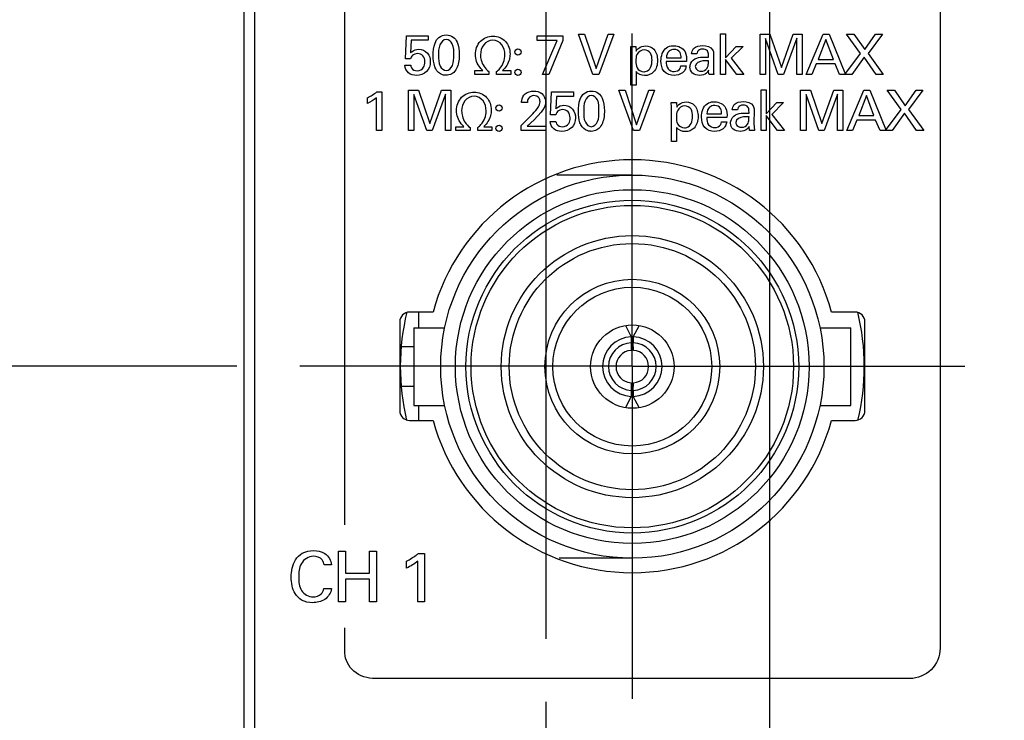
# Model space of a CAD drawing. Header units: inches. Extents: x 0 to 22, y 0 to 17.
# Tile 10 of 24: x 6.7 to 7.7, y 10.2 to 10.9. Entities that reach past the tile are written whole.
import ezdxf

# ---------------------------------------------------------------- set-up
doc = ezdxf.new("R2010")
doc.units = ezdxf.units.IN
doc.header["$LTSCALE"] = 1.21
doc.header["$MEASUREMENT"] = 0
doc.linetypes.add('CENTER', pattern=[0.6, 0.375, -0.075, 0.075, -0.075])
doc.layers.get('0').update_dxf_attribs({"linetype": 'CONTINUOUS'})
for name, color, linetype in [('DEFAULT_1', 7, 'CENTER'), ('DETAIL', 7, 'CONTINUOUS'), ('DIMENSIONS', 7, 'CONTINUOUS')]:
    doc.layers.add(name, color=color, linetype=linetype)
doc.styles.get("Standard").update_dxf_attribs({"font": 'txt', "width": 0.8})
doc.dimstyles.new('DIMSTYLE_1', dxfattribs={"dimtxt": 0.125, "dimasz": 0.18, "dimexe": 0.125, "dimexo": 0.0625, "dimgap": 0.03125, "dimtad": 0, "dimtih": 1, "dimtoh": 1, "dimzin": 0, "dimdsep": 46, "dimtxsty": 'STANDARD', "dimblk": '_FILLED', "dimblk1": '_FILLED', "dimblk2": '_FILLED', "dimcen": 0.09, "dimazin": 0, "dimtp": 0.01, "dimtm": 0.01, "dimtfac": 1, "dimtofl": 0, "dimtmove": 0, "dimatfit": 3, "dimldrblk": '_FILLED', "dimfxl": 1, "dimtolj": 1, "dimtzin": 0, "dimarcsym": 0})
doc.dimstyles.get("Standard").update_dxf_attribs({"dimtxt": 0.125, "dimasz": 0.18, "dimexe": 0.125, "dimexo": 0.0625, "dimgap": 0.09, "dimtad": 0, "dimtih": 1, "dimtoh": 1, "dimzin": 0, "dimdsep": 46, "dimtxsty": 'STANDARD', "dimblk": '_FILLED', "dimblk1": '_FILLED', "dimblk2": '_FILLED', "dimcen": 0.09, "dimazin": 0, "dimtol": 1, "dimtp": 0.02, "dimtm": 0.02, "dimtfac": 1, "dimtofl": 0, "dimtmove": 0, "dimatfit": 3, "dimldrblk": '_FILLED', "dimfxl": 1, "dimtolj": 1, "dimtzin": 0, "dimarcsym": 0})

# ---------------------------------------------------------------- blocks, each defined once
blk = doc.blocks.new('*D2')
at = {"layer": 'DIMENSIONS', "color": 2, "linetype": 'CONTINUOUS'}
for p, q in [((6.4569, 12.15322), (6.32665, 12.05578)), ((6.91037, 12.15322), (6.4569, 12.15322)), ((6.32665, 12.05578), (6.23487, 12.05578))]:
    blk.add_line(p, q, dxfattribs=at)
at = {"layer": 'DIMENSIONS', "color": 2, "linetype": 'CONTINUOUS', "insert": (6.17237, 12.11828), "char_height": 0.125, "width": 1.425, "attachment_point": 3, "line_spacing_factor": 0.9}
blk.add_mtext('122.45{\\ftxt.shx;\\W1.000000;\\H0.125000; }[4.821]', dxfattribs=at)
blk = doc.blocks.new('_FILLED')
at = {"color": 0, "linetype": 'BYBLOCK'}
blk.add_solid([(0, 0), (-1, 0.1736), (-1, -0.1736)], dxfattribs=at)
blk = doc.blocks.new('*D3')
at = {"layer": 'DIMENSIONS', "color": 2, "linetype": 'CONTINUOUS'}
blk.add_line((6.85987, 12.27522), (6.23487, 12.27522), dxfattribs=at)
at = {"layer": 'DIMENSIONS', "color": 2, "linetype": 'CONTINUOUS', "insert": (6.17237, 12.33772), "char_height": 0.125, "width": 1.425, "attachment_point": 3, "line_spacing_factor": 0.9}
blk.add_mtext('125.55{\\ftxt.shx;\\W1.000000;\\H0.125000; }[4.943]', dxfattribs=at)
blk = doc.blocks.new('*D17')
at = {"layer": 'DIMENSIONS', "color": 2, "linetype": 'CONTINUOUS'}
blk.add_line((6.91487, 10.53561), (6.23487, 10.53561), dxfattribs=at)
at = {"layer": 'DIMENSIONS', "color": 2, "linetype": 'CONTINUOUS', "insert": (6.17237, 10.59811), "char_height": 0.125, "width": 1.325, "attachment_point": 3, "line_spacing_factor": 0.9}
blk.add_mtext('81.36{\\ftxt.shx;\\W1.000000;\\H0.125000; }[3.203]', dxfattribs=at)
blk = doc.blocks.new('*D18')
at = {"layer": 'DIMENSIONS', "color": 2, "linetype": 'CONTINUOUS'}
blk.add_line((6.91487, 11.31022), (6.23487, 11.31022), dxfattribs=at)
at = {"layer": 'DIMENSIONS', "color": 2, "linetype": 'CONTINUOUS', "insert": (6.17237, 11.37272), "char_height": 0.125, "width": 1.425, "attachment_point": 3, "line_spacing_factor": 0.9}
blk.add_mtext('101.04{\\ftxt.shx;\\W1.000000;\\H0.125000; }[3.978]', dxfattribs=at)
blk = doc.blocks.new('*D20')
at = {"layer": 'DIMENSIONS', "color": 2, "linetype": 'CONTINUOUS'}
for p, q in [((7.11274, 12.89028), (7.11274, 12.96272)), ((7.22166, 12.80887), (7.11274, 12.89028)), ((7.22166, 10.26524), (7.22166, 12.80887))]:
    blk.add_line(p, q, dxfattribs=at)
at = {"layer": 'DIMENSIONS', "color": 2, "linetype": 'CONTINUOUS', "insert": (7.05024, 13.02522), "char_height": 0.125, "width": 1.425, "attachment_point": 1, "rotation": 90, "line_spacing_factor": 0.9}
blk.add_mtext('2X 0.13{\\ftxt.shx;\\W1.000000;\\H0.125000; }[.005]', dxfattribs=at)
blk = doc.blocks.new('*D21')
at = {"layer": 'DIMENSIONS', "color": 2, "linetype": 'CONTINUOUS'}
blk.add_line((7.44331, 10.03925), (7.44331, 12.96272), dxfattribs=at)
at = {"layer": 'DIMENSIONS', "color": 2, "linetype": 'CONTINUOUS', "insert": (7.38081, 13.02522), "char_height": 0.125, "width": 1.425, "attachment_point": 1, "rotation": 90, "line_spacing_factor": 0.9}
blk.add_mtext('2X 5.76{\\ftxt.shx;\\W1.000000;\\H0.125000; }[.227]', dxfattribs=at)

msp = doc.modelspace()

# ---------------------------------------------------------------- linework, layer by layer
at = {"color": 7, "linetype": 'CONTINUOUS'}
for p, q in [((6.92237, 7.13731), (6.92237, 12.27522)), ((6.93254, 12.24572), (6.93254, 8.17572)), ((7.30709, 10.72517), (7.23235, 10.72517)), ((7.10955, 10.58935), (7.08632, 10.58935)), ((7.09548, 10.57379), (7.09548, 10.58935)), ((7.52787, 10.58935), (7.50464, 10.58935)), ((7.07648, 10.57951), (7.07648, 10.49172)), ((7.09056, 10.57379), (7.09056, 10.49663)), ((7.09056, 10.57379), (7.12109, 10.57379)), ((7.30027, 10.57585), (7.30611, 10.56472)), ((7.30808, 10.56472), (7.31388, 10.57577)), ((7.31388, 10.57577), (7.31398, 10.57597)), ((7.49309, 10.57379), (7.52363, 10.57379)), ((7.52363, 10.49663), (7.52363, 10.57379)), ((7.53771, 10.49172), (7.53771, 10.57951)), ((7.30611, 10.56472), (7.30611, 10.55881)), ((7.30808, 10.56472), (7.30808, 10.55881)), ((7.09056, 10.55489), (7.07835, 10.55489)), ((7.30611, 10.55881), (7.30587, 10.55131)), ((7.30832, 10.55131), (7.30808, 10.55881)), ((7.09056, 10.51552), (7.07835, 10.51552)), ((7.30587, 10.51911), (7.30611, 10.51161)), ((7.30808, 10.51161), (7.30832, 10.51911)), ((7.30611, 10.5057), (7.30031, 10.49465)), ((7.30611, 10.51161), (7.30611, 10.5057)), ((7.30808, 10.51161), (7.30808, 10.5057)), ((7.31392, 10.49457), (7.30808, 10.5057)), ((7.09056, 10.49663), (7.12109, 10.49663)), ((7.09548, 10.48187), (7.09548, 10.49663)), ((7.30031, 10.49465), (7.3002, 10.49445)), ((7.49309, 10.49663), (7.52363, 10.49663)), ((7.08632, 10.48187), (7.10955, 10.48187)), ((7.50464, 10.48187), (7.52787, 10.48187)), ((7.30709, 10.34525), (7.23473, 10.34525))]:
    msp.add_line(p, q, dxfattribs=at)
at = {"color": 40, "linetype": 'CONTINUOUS'}
for p, q in [((7.61218, 11.51403), (7.61218, 10.25593)), ((7.02218, 10.37822), (7.02218, 11.12518)), ((7.2679, 10.82481), (7.25363, 10.8649)), ((7.25363, 10.8649), (7.25979, 10.8649)), ((7.25979, 10.8649), (7.27117, 10.83064)), ((7.27117, 10.83064), (7.28316, 10.8649)), ((7.28878, 10.8649), (7.27401, 10.82481)), ((7.28316, 10.8649), (7.28878, 10.8649)), ((7.39446, 10.82481), (7.39446, 10.86517)), ((7.39446, 10.86517), (7.39963, 10.86517)), ((7.39963, 10.86517), (7.39963, 10.8413)), ((7.43374, 10.82481), (7.43374, 10.8649)), ((7.43374, 10.8649), (7.44356, 10.8649)), ((7.44356, 10.8649), (7.45489, 10.83186)), ((7.45489, 10.83186), (7.4665, 10.8649)), ((7.4665, 10.8649), (7.47565, 10.8649)), ((7.47565, 10.8649), (7.47565, 10.82481)), ((7.47946, 10.82481), (7.49634, 10.8649)), ((7.49634, 10.8649), (7.50228, 10.8649)), ((7.50228, 10.8649), (7.5185, 10.82481)), ((7.53344, 10.8458), (7.51957, 10.8649)), ((7.51957, 10.8649), (7.52668, 10.8649)), ((7.52668, 10.8649), (7.5375, 10.84946)), ((7.5375, 10.84946), (7.54832, 10.8649)), ((7.55505, 10.8649), (7.54078, 10.84569)), ((7.54832, 10.8649), (7.55505, 10.8649)), ((7.08218, 10.84036), (7.08318, 10.86324)), ((7.08318, 10.86324), (7.10479, 10.86324)), ((7.08796, 10.85874), (7.08724, 10.8463)), ((7.10479, 10.85874), (7.08796, 10.85874)), ((7.10479, 10.86324), (7.10479, 10.85874)), ((7.2129, 10.85862), (7.2129, 10.86324)), ((7.2129, 10.86324), (7.23828, 10.86324)), ((7.23266, 10.85862), (7.2129, 10.85862)), ((7.21789, 10.82481), (7.23266, 10.85862)), ((7.23828, 10.85857), (7.22417, 10.82481)), ((7.23828, 10.86324), (7.23828, 10.85857)), ((7.43913, 10.86068), (7.43913, 10.82481)), ((7.45178, 10.82481), (7.43913, 10.86068)), ((7.47021, 10.8609), (7.45706, 10.82481)), ((7.47021, 10.82481), (7.47021, 10.8609)), ((7.49906, 10.8594), (7.49129, 10.83974)), ((7.50644, 10.83974), (7.49906, 10.8594)), ((7.30546, 10.85268), (7.31074, 10.85268)), ((7.30562, 10.84813), (7.30546, 10.85268)), ((7.30562, 10.8141), (7.30562, 10.84813)), ((7.31074, 10.85268), (7.31084, 10.84808)), ((7.39963, 10.8413), (7.41006, 10.85268)), ((7.41689, 10.85268), (7.40512, 10.84086)), ((7.41006, 10.85268), (7.41689, 10.85268)), ((7.5179, 10.82481), (7.53344, 10.8458)), ((7.54078, 10.84569), (7.55577, 10.82481)), ((7.08724, 10.84036), (7.08218, 10.84036)), ((7.36073, 10.8378), (7.34068, 10.8378)), ((7.3409, 10.84147), (7.3554, 10.84147)), ((7.37112, 10.84524), (7.36591, 10.84524)), ((7.37878, 10.84214), (7.38257, 10.84197)), ((7.38257, 10.83836), (7.37957, 10.83852)), ((7.38767, 10.84513), (7.38745, 10.83181)), ((7.39963, 10.83986), (7.39963, 10.82481)), ((7.41078, 10.82481), (7.39963, 10.83986)), ((7.40512, 10.84086), (7.41761, 10.82481)), ((7.49129, 10.83974), (7.50644, 10.83974)), ((7.53684, 10.84202), (7.52462, 10.82481)), ((7.54877, 10.82481), (7.53684, 10.84202)), ((7.08169, 10.83392), (7.08745, 10.83392)), ((7.1508, 10.82481), (7.1508, 10.82864)), ((7.1508, 10.82864), (7.15885, 10.82864)), ((7.1649, 10.82786), (7.1649, 10.82481)), ((7.17256, 10.82481), (7.17256, 10.82786)), ((7.17845, 10.82864), (7.18662, 10.82864)), ((7.18662, 10.82864), (7.18662, 10.82481)), ((7.31079, 10.82792), (7.31079, 10.8141)), ((7.35522, 10.83352), (7.36044, 10.83352)), ((7.48951, 10.83525), (7.48517, 10.82481)), ((7.50811, 10.83525), (7.48951, 10.83525)), ((7.51244, 10.82481), (7.50811, 10.83525)), ((7.1649, 10.82481), (7.1508, 10.82481)), ((7.18662, 10.82481), (7.17256, 10.82481)), ((7.22417, 10.82481), (7.21789, 10.82481)), ((7.27401, 10.82481), (7.2679, 10.82481)), ((7.3879, 10.82481), (7.38318, 10.82481)), ((7.39963, 10.82481), (7.39446, 10.82481)), ((7.41761, 10.82481), (7.41078, 10.82481)), ((7.43913, 10.82481), (7.43374, 10.82481)), ((7.45706, 10.82481), (7.45178, 10.82481)), ((7.47565, 10.82481), (7.47021, 10.82481)), ((7.48517, 10.82481), (7.47946, 10.82481)), ((7.52462, 10.82481), (7.51244, 10.82481)), ((7.55577, 10.82481), (7.54877, 10.82481)), ((7.05379, 10.80768), (7.05873, 10.80768)), ((7.05873, 10.80768), (7.05873, 10.76926)), ((7.08524, 10.76926), (7.08524, 10.80934)), ((7.08524, 10.80934), (7.09506, 10.80934)), ((7.09506, 10.80934), (7.10639, 10.77631)), ((7.10639, 10.77631), (7.118, 10.80934)), ((7.118, 10.80934), (7.12715, 10.80934)), ((7.12715, 10.80934), (7.12715, 10.76926)), ((7.22613, 10.78481), (7.22713, 10.80768)), ((7.22713, 10.80768), (7.24872, 10.80768)), ((7.24872, 10.80768), (7.24872, 10.80318)), ((7.30812, 10.76926), (7.29385, 10.80934)), ((7.29385, 10.80934), (7.30001, 10.80934)), ((7.30001, 10.80934), (7.3114, 10.77509)), ((7.31079, 10.8141), (7.30562, 10.8141)), ((7.3114, 10.77509), (7.32339, 10.80934)), ((7.32899, 10.80934), (7.31422, 10.76926)), ((7.32339, 10.80934), (7.32899, 10.80934)), ((7.43468, 10.76926), (7.43468, 10.80962)), ((7.43468, 10.80962), (7.43984, 10.80962)), ((7.43984, 10.80962), (7.43984, 10.78575)), ((7.47396, 10.76926), (7.47396, 10.80934)), ((7.47396, 10.80934), (7.48379, 10.80934)), ((7.48379, 10.80934), (7.49512, 10.77631)), ((7.49512, 10.77631), (7.50673, 10.80934)), ((7.50673, 10.80934), (7.51588, 10.80934)), ((7.51588, 10.80934), (7.51588, 10.76926)), ((7.51968, 10.76926), (7.53656, 10.80934)), ((7.53656, 10.80934), (7.54251, 10.80934)), ((7.54251, 10.80934), (7.55871, 10.76926)), ((7.57367, 10.79024), (7.55979, 10.80934)), ((7.55979, 10.80934), (7.56689, 10.80934)), ((7.56689, 10.80934), (7.57773, 10.79391)), ((7.57773, 10.79391), (7.58855, 10.80934)), ((7.59527, 10.80934), (7.581, 10.79014)), ((7.58855, 10.80934), (7.59527, 10.80934)), ((7.04446, 10.79608), (7.04446, 10.80162)), ((7.0534, 10.76926), (7.0534, 10.80162)), ((7.09063, 10.80512), (7.09063, 10.76926)), ((7.10328, 10.76926), (7.09063, 10.80512)), ((7.12172, 10.80535), (7.10856, 10.76926)), ((7.12172, 10.76926), (7.12172, 10.80535)), ((7.20318, 10.79718), (7.19734, 10.79718)), ((7.2319, 10.80318), (7.23117, 10.79075)), ((7.24872, 10.80318), (7.2319, 10.80318)), ((7.34567, 10.79713), (7.35095, 10.79713)), ((7.34585, 10.79258), (7.34567, 10.79713)), ((7.35095, 10.79713), (7.35107, 10.79252)), ((7.43984, 10.78575), (7.45029, 10.79713)), ((7.45711, 10.79713), (7.44534, 10.7853)), ((7.45029, 10.79713), (7.45711, 10.79713)), ((7.47934, 10.80512), (7.47934, 10.76926)), ((7.49201, 10.76926), (7.47934, 10.80512)), ((7.51044, 10.80535), (7.49729, 10.76926)), ((7.51044, 10.76926), (7.51044, 10.80535)), ((7.53928, 10.80385), (7.53151, 10.78419)), ((7.54667, 10.78419), (7.53928, 10.80385)), ((7.21678, 10.78758), (7.20967, 10.78002)), ((7.34585, 10.75854), (7.34585, 10.79258)), ((7.41135, 10.78969), (7.40613, 10.78969)), ((7.42789, 10.78958), (7.42766, 10.77625)), ((7.55813, 10.76926), (7.57367, 10.79024)), ((7.581, 10.79014), (7.59599, 10.76926)), ((7.19679, 10.77431), (7.20684, 10.78419)), ((7.20967, 10.78002), (7.20296, 10.77364)), ((7.22563, 10.77836), (7.2314, 10.77836)), ((7.23117, 10.78481), (7.22613, 10.78481)), ((7.40094, 10.78225), (7.3809, 10.78225)), ((7.38113, 10.78591), (7.39561, 10.78591)), ((7.39545, 10.77797), (7.40067, 10.77797)), ((7.41901, 10.78658), (7.42278, 10.78641)), ((7.42278, 10.78281), (7.41978, 10.78297)), ((7.43984, 10.7843), (7.43984, 10.76926)), ((7.45101, 10.76926), (7.43984, 10.7843)), ((7.44534, 10.7853), (7.45783, 10.76926)), ((7.52973, 10.77969), (7.5254, 10.76926)), ((7.54832, 10.77969), (7.52973, 10.77969)), ((7.53151, 10.78419), (7.54667, 10.78419)), ((7.55266, 10.76926), (7.54832, 10.77969)), ((7.57707, 10.78647), (7.56484, 10.76926)), ((7.589, 10.76926), (7.57707, 10.78647)), ((7.05873, 10.76926), (7.0534, 10.76926)), ((7.09063, 10.76926), (7.08524, 10.76926)), ((7.10856, 10.76926), (7.10328, 10.76926)), ((7.12715, 10.76926), (7.12172, 10.76926)), ((7.13213, 10.76926), (7.13213, 10.77309)), ((7.13213, 10.77309), (7.14018, 10.77309)), ((7.14623, 10.76926), (7.13213, 10.76926)), ((7.14623, 10.77231), (7.14623, 10.76926)), ((7.15389, 10.76926), (7.15389, 10.77231)), ((7.16794, 10.76926), (7.15389, 10.76926)), ((7.15977, 10.77309), (7.16794, 10.77309)), ((7.16794, 10.77309), (7.16794, 10.76926)), ((7.19679, 10.76926), (7.19679, 10.77431)), ((7.22122, 10.76926), (7.19679, 10.76926)), ((7.20296, 10.77364), (7.22122, 10.77364)), ((7.22122, 10.77364), (7.22122, 10.76926)), ((7.31422, 10.76926), (7.30812, 10.76926)), ((7.351, 10.77237), (7.351, 10.75854)), ((7.42811, 10.76926), (7.42339, 10.76926)), ((7.42766, 10.77625), (7.42811, 10.76926)), ((7.43984, 10.76926), (7.43468, 10.76926)), ((7.45783, 10.76926), (7.45101, 10.76926)), ((7.47934, 10.76926), (7.47396, 10.76926)), ((7.49729, 10.76926), (7.49201, 10.76926)), ((7.51588, 10.76926), (7.51044, 10.76926)), ((7.5254, 10.76926), (7.51968, 10.76926)), ((7.56484, 10.76926), (7.55266, 10.76926)), ((7.59599, 10.76926), (7.589, 10.76926)), ((7.351, 10.75854), (7.34585, 10.75854)), ((7.01581, 10.30192), (7.01581, 10.35211)), ((7.01581, 10.35211), (7.02276, 10.35211)), ((7.02276, 10.35211), (7.02276, 10.33056)), ((7.0466, 10.33056), (7.0466, 10.35211)), ((7.0466, 10.35211), (7.05356, 10.35211)), ((7.05356, 10.35211), (7.05356, 10.30192)), ((7.095, 10.35002), (7.10118, 10.35002)), ((7.10118, 10.35002), (7.10118, 10.30192)), ((7.00891, 10.33856), (7.00146, 10.33856)), ((7.08332, 10.3355), (7.08332, 10.34245)), ((7.09451, 10.30192), (7.09451, 10.34245)), ((7.02276, 10.33056), (7.0466, 10.33056)), ((7.02276, 10.32459), (7.02276, 10.30192)), ((7.0466, 10.32459), (7.02276, 10.32459)), ((7.0466, 10.30192), (7.0466, 10.32459)), ((7.00112, 10.31513), (7.00876, 10.31513)), ((7.02276, 10.30192), (7.01581, 10.30192)), ((7.05356, 10.30192), (7.0466, 10.30192)), ((7.10118, 10.30192), (7.09451, 10.30192)), ((7.02218, 10.25107), (7.02218, 10.27622)), ((7.58218, 10.22593), (7.05218, 10.22593))]:
    msp.add_line(p, q, dxfattribs=at)
at = {"color": 7, "linetype": 'CONTINUOUS'}
for radius in [0.18996, 0.17539, 0.16496, 0.15984, 0.12992, 0.12205, 0.08661, 0.07874, 0.04134]:
    msp.add_circle((7.30709, 10.53521), radius, dxfattribs=at)
for centre, radius, start, end in [((7.30709, 10.53561), 0.20472, 15.21846, 164.78154), ((7.08632, 10.57951), 0.00984, 90, 180), ((7.30709, 10.53522), 0.23, 166.39991, 193.38969), ((7.52787, 10.57951), 0.00984, 0, 90), ((7.30709, 10.53522), 0.23, 346.61031, 13.60009), ((7.30709, 10.53521), 0.02953, 91.9102, 268.08978), ((7.30709, 10.53521), 0.02953, 271.9102, 88.08978), ((7.30709, 10.53521), 0.02362, 92.38799, 267.61198), ((7.30709, 10.53521), 0.02559, 87.78824, 92.21174), ((7.30709, 10.53521), 0.02362, 272.38799, 87.61198), ((7.30709, 10.53521), 0.01615, 94.34256, 265.65844), ((7.30709, 10.53521), 0.01615, 274.34255, 85.65843), ((7.30709, 10.53521), 0.02559, 267.78824, 272.21176), ((7.08632, 10.49172), 0.00984, 180, 270), ((7.52787, 10.49172), 0.00984, 270, 360), ((7.30709, 10.53561), 0.20472, 195.21846, 344.78154)]:
    msp.add_arc(centre, radius, start, end, dxfattribs=at)
at = {"color": 40, "linetype": 'CONTINUOUS'}
for points, knots in [([(7.10969, 10.84357), (7.10969, 10.84774), (7.11018, 10.85432), (7.11494, 10.86247), (7.12005, 10.86401), (7.12257, 10.86401)], [0, 0, 0, 0, 0.464335, 0.719375, 1, 1, 1, 1]), ([(7.12262, 10.85957), (7.11988, 10.85957), (7.11451, 10.85364), (7.11502, 10.84736), (7.11502, 10.84385)], [0, 0, 0, 0, 0.439133, 1, 1, 1, 1]), ([(7.12257, 10.86401), (7.12495, 10.86401), (7.12973, 10.8628), (7.13493, 10.85524), (7.13544, 10.84868), (7.13544, 10.84446)], [0, 0, 0, 0, 0.273408, 0.516184, 1, 1, 1, 1]), ([(7.13006, 10.84397), (7.13006, 10.84776), (7.13072, 10.85427), (7.12507, 10.85957), (7.12262, 10.85957)], [0, 0, 0, 0, 0.607785, 1, 1, 1, 1]), ([(7.15151, 10.84469), (7.15151, 10.84935), (7.15476, 10.85916), (7.16448, 10.86284), (7.16896, 10.86284)], [0, 0, 0, 0, 0.510024, 1, 1, 1, 1]), ([(7.16885, 10.8589), (7.16546, 10.8589), (7.15833, 10.85515), (7.15657, 10.84781), (7.15657, 10.8443)], [0, 0, 0, 0, 0.491144, 1, 1, 1, 1]), ([(7.18084, 10.84436), (7.18084, 10.84778), (7.17917, 10.85495), (7.17223, 10.8589), (7.16885, 10.8589)], [0, 0, 0, 0, 0.503792, 1, 1, 1, 1]), ([(7.16896, 10.86284), (7.17341, 10.86284), (7.18295, 10.85917), (7.18583, 10.84959), (7.18583, 10.84513)], [0, 0, 0, 0, 0.500037, 1, 1, 1, 1]), ([(7.08724, 10.8463), (7.0876, 10.84666), (7.08974, 10.84874), (7.09288, 10.84986), (7.09535, 10.84986)], [0, 0, 0, 0, 0.171688, 1, 1, 1, 1]), ([(7.10145, 10.8373), (7.10145, 10.83944), (7.10049, 10.84395), (7.09609, 10.84558), (7.09418, 10.84558)], [0, 0, 0, 0, 0.527936, 1, 1, 1, 1]), ([(7.09535, 10.84986), (7.0985, 10.84986), (7.10521, 10.84704), (7.10684, 10.84028), (7.10684, 10.83719)], [0, 0, 0, 0, 0.505365, 1, 1, 1, 1]), ([(7.31895, 10.84924), (7.31606, 10.84924), (7.31065, 10.84554), (7.31063, 10.84014), (7.31063, 10.83791)], [0, 0, 0, 0, 0.565051, 1, 1, 1, 1]), ([(7.31084, 10.84808), (7.31144, 10.84907), (7.31387, 10.85197), (7.3178, 10.85313), (7.32034, 10.85313)], [0, 0, 0, 0, 0.313016, 1, 1, 1, 1]), ([(7.32662, 10.83902), (7.32662, 10.84141), (7.32633, 10.84658), (7.32127, 10.84924), (7.31895, 10.84924)], [0, 0, 0, 0, 0.507379, 1, 1, 1, 1]), ([(7.32034, 10.85313), (7.32326, 10.85313), (7.33053, 10.85027), (7.33206, 10.84258), (7.33206, 10.83869)], [0, 0, 0, 0, 0.429179, 1, 1, 1, 1]), ([(7.34851, 10.84969), (7.34673, 10.84969), (7.34235, 10.84831), (7.34094, 10.84377), (7.3409, 10.84147)], [0, 0, 0, 0, 0.43594, 1, 1, 1, 1]), ([(7.34101, 10.85135), (7.34276, 10.85259), (7.34549, 10.85332), (7.34812, 10.85341), (7.34862, 10.85341)], [0, 0, 0, 0, 0.81216, 1, 1, 1, 1]), ([(7.3554, 10.84147), (7.35543, 10.8432), (7.35516, 10.84751), (7.35073, 10.84969), (7.34851, 10.84969)], [0, 0, 0, 0, 0.439065, 1, 1, 1, 1]), ([(7.34862, 10.85341), (7.35275, 10.85341), (7.36107, 10.84902), (7.36081, 10.841), (7.36073, 10.8378)], [0, 0, 0, 0, 0.563298, 1, 1, 1, 1]), ([(7.37673, 10.84996), (7.37568, 10.84996), (7.37286, 10.84976), (7.3712, 10.84686), (7.37112, 10.84524)], [0, 0, 0, 0, 0.393927, 1, 1, 1, 1]), ([(7.38257, 10.84197), (7.38257, 10.84272), (7.38257, 10.84476), (7.38242, 10.84709), (7.38156, 10.84813)], [0, 0, 0, 0, 0.357092, 1, 1, 1, 1]), ([(7.10684, 10.83719), (7.10684, 10.8338), (7.10423, 10.82634), (7.09669, 10.82392), (7.09312, 10.82392)], [0, 0, 0, 0, 0.487379, 1, 1, 1, 1]), ([(7.09384, 10.82847), (7.09625, 10.82847), (7.10082, 10.83097), (7.10145, 10.83547), (7.10145, 10.8373)], [0, 0, 0, 0, 0.567313, 1, 1, 1, 1]), ([(7.11218, 10.83042), (7.11183, 10.83112), (7.11006, 10.83526), (7.10969, 10.83987), (7.10969, 10.84357)], [0, 0, 0, 0, 0.175122, 1, 1, 1, 1]), ([(7.11502, 10.84385), (7.11502, 10.84021), (7.11454, 10.83387), (7.12005, 10.82864), (7.12252, 10.82864)], [0, 0, 0, 0, 0.596556, 1, 1, 1, 1]), ([(7.12252, 10.82864), (7.12518, 10.82864), (7.13044, 10.83437), (7.13006, 10.84052), (7.13006, 10.84397)], [0, 0, 0, 0, 0.436303, 1, 1, 1, 1]), ([(7.13544, 10.84446), (7.13544, 10.84242), (7.13524, 10.83633), (7.13314, 10.8298), (7.13011, 10.82697)], [0, 0, 0, 0, 0.330062, 1, 1, 1, 1]), ([(7.15885, 10.82887), (7.15786, 10.82968), (7.15368, 10.8339), (7.15151, 10.84006), (7.15151, 10.84469)], [0, 0, 0, 0, 0.217914, 1, 1, 1, 1]), ([(7.15657, 10.8443), (7.15657, 10.84258), (7.15742, 10.83636), (7.16104, 10.83027), (7.1649, 10.82786)], [0, 0, 0, 0, 0.274812, 1, 1, 1, 1]), ([(7.17256, 10.82786), (7.17373, 10.82866), (7.17844, 10.83287), (7.18084, 10.83949), (7.18084, 10.84436)], [0, 0, 0, 0, 0.224777, 1, 1, 1, 1]), ([(7.18583, 10.84513), (7.18583, 10.84334), (7.18517, 10.83727), (7.18174, 10.83161), (7.17845, 10.82887)], [0, 0, 0, 0, 0.294997, 1, 1, 1, 1]), ([(7.31063, 10.83791), (7.31063, 10.83573), (7.31075, 10.83062), (7.31588, 10.82758), (7.31845, 10.82758)], [0, 0, 0, 0, 0.458709, 1, 1, 1, 1]), ([(7.33206, 10.83869), (7.33206, 10.83469), (7.33023, 10.82664), (7.32252, 10.82375), (7.31933, 10.82375)], [0, 0, 0, 0, 0.556659, 1, 1, 1, 1]), ([(7.32434, 10.83031), (7.32576, 10.83226), (7.32649, 10.83542), (7.32662, 10.83842), (7.32662, 10.83902)], [0, 0, 0, 0, 0.798599, 1, 1, 1, 1]), ([(7.34845, 10.82398), (7.34496, 10.82398), (7.33696, 10.82653), (7.33552, 10.83461), (7.33552, 10.83825)], [0, 0, 0, 0, 0.489871, 1, 1, 1, 1]), ([(7.34068, 10.8378), (7.34064, 10.83533), (7.34122, 10.83), (7.3464, 10.82775), (7.34867, 10.82775)], [0, 0, 0, 0, 0.521482, 1, 1, 1, 1]), ([(7.36424, 10.83214), (7.36424, 10.83277), (7.36452, 10.83602), (7.36686, 10.83899), (7.36913, 10.8403)], [0, 0, 0, 0, 0.193619, 1, 1, 1, 1]), ([(7.36913, 10.8403), (7.37141, 10.84157), (7.37484, 10.84205), (7.37811, 10.84214), (7.37878, 10.84214)], [0, 0, 0, 0, 0.795112, 1, 1, 1, 1]), ([(7.37957, 10.83852), (7.37875, 10.83852), (7.37496, 10.83858), (7.36952, 10.836), (7.36952, 10.83286)], [0, 0, 0, 0, 0.207449, 1, 1, 1, 1]), ([(7.38122, 10.83103), (7.3821, 10.83244), (7.38249, 10.83505), (7.38254, 10.83752), (7.38257, 10.83836)], [0, 0, 0, 0, 0.663432, 1, 1, 1, 1]), ([(7.09312, 10.82392), (7.09034, 10.82392), (7.08434, 10.82533), (7.0818, 10.83118), (7.08169, 10.83392)], [0, 0, 0, 0, 0.503535, 1, 1, 1, 1]), ([(7.08745, 10.83392), (7.08748, 10.83306), (7.08815, 10.82996), (7.09169, 10.82847), (7.09384, 10.82847)], [0, 0, 0, 0, 0.284471, 1, 1, 1, 1]), ([(7.12245, 10.82403), (7.12126, 10.82403), (7.11708, 10.82457), (7.1135, 10.82774), (7.11218, 10.83042)], [0, 0, 0, 0, 0.284722, 1, 1, 1, 1]), ([(7.13011, 10.82697), (7.12948, 10.82638), (7.12722, 10.82472), (7.12436, 10.82403), (7.12245, 10.82403)], [0, 0, 0, 0, 0.311854, 1, 1, 1, 1]), ([(7.31845, 10.82758), (7.31886, 10.82758), (7.32105, 10.82771), (7.32329, 10.82887), (7.32434, 10.83031)], [0, 0, 0, 0, 0.187192, 1, 1, 1, 1]), ([(7.35806, 10.8277), (7.35768, 10.82728), (7.35515, 10.82486), (7.35137, 10.82398), (7.34845, 10.82398)], [0, 0, 0, 0, 0.16217, 1, 1, 1, 1]), ([(7.34867, 10.82775), (7.35088, 10.82775), (7.35444, 10.82949), (7.35513, 10.83263), (7.35522, 10.83352)], [0, 0, 0, 0, 0.711721, 1, 1, 1, 1]), ([(7.36044, 10.83352), (7.36028, 10.83208), (7.35982, 10.82991), (7.35852, 10.82819), (7.35806, 10.8277)], [0, 0, 0, 0, 0.683459, 1, 1, 1, 1]), ([(7.37406, 10.82392), (7.3715, 10.82392), (7.36632, 10.82504), (7.36424, 10.83002), (7.36424, 10.83214)], [0, 0, 0, 0, 0.547011, 1, 1, 1, 1]), ([(7.36952, 10.83286), (7.36952, 10.83235), (7.36989, 10.82965), (7.37314, 10.82803), (7.37528, 10.82803)], [0, 0, 0, 0, 0.191385, 1, 1, 1, 1]), ([(7.38268, 10.82897), (7.38213, 10.82797), (7.3801, 10.82507), (7.37638, 10.82392), (7.37406, 10.82392)], [0, 0, 0, 0, 0.330626, 1, 1, 1, 1]), ([(7.38745, 10.83181), (7.38745, 10.83151), (7.3875, 10.82918), (7.38762, 10.82683), (7.3879, 10.82481)], [0, 0, 0, 0, 0.126073, 1, 1, 1, 1]), ([(7.13285, 10.78913), (7.13285, 10.7938), (7.13609, 10.8036), (7.1458, 10.80729), (7.15028, 10.80729)], [0, 0, 0, 0, 0.510107, 1, 1, 1, 1]), ([(7.15028, 10.80729), (7.15474, 10.80729), (7.16428, 10.80362), (7.16717, 10.79403), (7.16717, 10.78958)], [0, 0, 0, 0, 0.500256, 1, 1, 1, 1]), ([(7.20923, 10.8084), (7.21207, 10.8084), (7.21863, 10.80697), (7.22111, 10.80033), (7.22111, 10.79718)], [0, 0, 0, 0, 0.47421, 1, 1, 1, 1]), ([(7.25362, 10.78802), (7.25362, 10.79219), (7.25412, 10.79877), (7.25888, 10.80691), (7.26399, 10.80845), (7.2665, 10.80845)], [0, 0, 0, 0, 0.46444, 0.719536, 1, 1, 1, 1]), ([(7.2665, 10.80845), (7.26889, 10.80845), (7.27367, 10.80724), (7.27888, 10.79969), (7.27939, 10.79313), (7.27939, 10.78891)], [0, 0, 0, 0, 0.273574, 0.516349, 1, 1, 1, 1]), ([(7.15017, 10.80335), (7.14678, 10.80335), (7.13966, 10.79959), (7.1379, 10.79226), (7.1379, 10.78875)], [0, 0, 0, 0, 0.490977, 1, 1, 1, 1]), ([(7.16216, 10.7888), (7.16216, 10.79223), (7.16049, 10.7994), (7.15355, 10.80335), (7.15017, 10.80335)], [0, 0, 0, 0, 0.503782, 1, 1, 1, 1]), ([(7.19734, 10.79718), (7.19736, 10.79775), (7.19749, 10.80083), (7.199, 10.80397), (7.2009, 10.80562)], [0, 0, 0, 0, 0.18484, 1, 1, 1, 1]), ([(7.20946, 10.8039), (7.20741, 10.8039), (7.20353, 10.80215), (7.20318, 10.79851), (7.20318, 10.79718)], [0, 0, 0, 0, 0.606191, 1, 1, 1, 1]), ([(7.21561, 10.79763), (7.21561, 10.79895), (7.215, 10.80242), (7.21135, 10.8039), (7.20946, 10.8039)], [0, 0, 0, 0, 0.41165, 1, 1, 1, 1]), ([(7.21278, 10.7908), (7.21327, 10.79147), (7.21469, 10.79349), (7.21561, 10.79597), (7.21561, 10.79763)], [0, 0, 0, 0, 0.332936, 1, 1, 1, 1]), ([(7.22111, 10.79718), (7.22111, 10.79658), (7.22103, 10.79299), (7.21862, 10.78991), (7.21678, 10.78758)], [0, 0, 0, 0, 0.167681, 1, 1, 1, 1]), ([(7.26656, 10.80401), (7.26381, 10.80401), (7.25845, 10.79808), (7.25895, 10.7918), (7.25895, 10.7883)], [0, 0, 0, 0, 0.439012, 1, 1, 1, 1]), ([(7.27401, 10.78841), (7.27401, 10.7922), (7.27466, 10.79872), (7.269, 10.80401), (7.26656, 10.80401)], [0, 0, 0, 0, 0.607638, 1, 1, 1, 1]), ([(7.35107, 10.79252), (7.35166, 10.79352), (7.3541, 10.79641), (7.35803, 10.79757), (7.36057, 10.79757)], [0, 0, 0, 0, 0.313016, 1, 1, 1, 1]), ([(7.36057, 10.79757), (7.36349, 10.79757), (7.37076, 10.79471), (7.37227, 10.78702), (7.37227, 10.78314)], [0, 0, 0, 0, 0.429044, 1, 1, 1, 1]), ([(7.38124, 10.7958), (7.38299, 10.79704), (7.38572, 10.79776), (7.38835, 10.79785), (7.38885, 10.79785)], [0, 0, 0, 0, 0.811184, 1, 1, 1, 1]), ([(7.38885, 10.79785), (7.39297, 10.79785), (7.4013, 10.79346), (7.40102, 10.78545), (7.40094, 10.78225)], [0, 0, 0, 0, 0.563202, 1, 1, 1, 1]), ([(7.14018, 10.77331), (7.13918, 10.77413), (7.13502, 10.77834), (7.13285, 10.78451), (7.13285, 10.78913)], [0, 0, 0, 0, 0.217709, 1, 1, 1, 1]), ([(7.1379, 10.78875), (7.1379, 10.78702), (7.13875, 10.78081), (7.14237, 10.77472), (7.14623, 10.77231)], [0, 0, 0, 0, 0.274827, 1, 1, 1, 1]), ([(7.15389, 10.77231), (7.15505, 10.77311), (7.15977, 10.77731), (7.16216, 10.78393), (7.16216, 10.7888)], [0, 0, 0, 0, 0.224961, 1, 1, 1, 1]), ([(7.16717, 10.78958), (7.16717, 10.78779), (7.16651, 10.78171), (7.16307, 10.77605), (7.15977, 10.77331)], [0, 0, 0, 0, 0.29487, 1, 1, 1, 1]), ([(7.23117, 10.79075), (7.23154, 10.79111), (7.23367, 10.79319), (7.23681, 10.7943), (7.23928, 10.7943)], [0, 0, 0, 0, 0.171671, 1, 1, 1, 1]), ([(7.24539, 10.78175), (7.24539, 10.78388), (7.24443, 10.7884), (7.24003, 10.79002), (7.23812, 10.79002)], [0, 0, 0, 0, 0.527664, 1, 1, 1, 1]), ([(7.23928, 10.7943), (7.24244, 10.7943), (7.24915, 10.79148), (7.25077, 10.78472), (7.25077, 10.78164)], [0, 0, 0, 0, 0.505365, 1, 1, 1, 1]), ([(7.25613, 10.77486), (7.25577, 10.77557), (7.25399, 10.7797), (7.25362, 10.78432), (7.25362, 10.78802)], [0, 0, 0, 0, 0.175287, 1, 1, 1, 1]), ([(7.25895, 10.7883), (7.25895, 10.78466), (7.25847, 10.77831), (7.26399, 10.77309), (7.26645, 10.77309)], [0, 0, 0, 0, 0.596556, 1, 1, 1, 1]), ([(7.26645, 10.77309), (7.26912, 10.77309), (7.27439, 10.77881), (7.27401, 10.78497), (7.27401, 10.78841)], [0, 0, 0, 0, 0.436586, 1, 1, 1, 1]), ([(7.27939, 10.78891), (7.27939, 10.78687), (7.27919, 10.78077), (7.27708, 10.77425), (7.27406, 10.77142)], [0, 0, 0, 0, 0.330071, 1, 1, 1, 1]), ([(7.35917, 10.79369), (7.35627, 10.79369), (7.35087, 10.78998), (7.35084, 10.78459), (7.35084, 10.78236)], [0, 0, 0, 0, 0.565051, 1, 1, 1, 1]), ([(7.36683, 10.78347), (7.36683, 10.78585), (7.36655, 10.79102), (7.36148, 10.79369), (7.35917, 10.79369)], [0, 0, 0, 0, 0.507174, 1, 1, 1, 1]), ([(7.38874, 10.79413), (7.38696, 10.79413), (7.38258, 10.79276), (7.38117, 10.78822), (7.38113, 10.78591)], [0, 0, 0, 0, 0.435931, 1, 1, 1, 1]), ([(7.39561, 10.78591), (7.39565, 10.78765), (7.39538, 10.79195), (7.39095, 10.79413), (7.38874, 10.79413)], [0, 0, 0, 0, 0.439447, 1, 1, 1, 1]), ([(7.41695, 10.79441), (7.4159, 10.79441), (7.41307, 10.7942), (7.41143, 10.7913), (7.41135, 10.78969)], [0, 0, 0, 0, 0.394066, 1, 1, 1, 1]), ([(7.42278, 10.78641), (7.42278, 10.78716), (7.42279, 10.78921), (7.42263, 10.79154), (7.42178, 10.79258)], [0, 0, 0, 0, 0.357092, 1, 1, 1, 1]), ([(7.23706, 10.76837), (7.23428, 10.76837), (7.22828, 10.76977), (7.22574, 10.77562), (7.22563, 10.77836)], [0, 0, 0, 0, 0.503341, 1, 1, 1, 1]), ([(7.2314, 10.77836), (7.23143, 10.77751), (7.2321, 10.77441), (7.23564, 10.77292), (7.23779, 10.77292)], [0, 0, 0, 0, 0.284499, 1, 1, 1, 1]), ([(7.25077, 10.78164), (7.25077, 10.77825), (7.24816, 10.77078), (7.24062, 10.76837), (7.23706, 10.76837)], [0, 0, 0, 0, 0.487379, 1, 1, 1, 1]), ([(7.23779, 10.77292), (7.24019, 10.77292), (7.24476, 10.77542), (7.24539, 10.77991), (7.24539, 10.78175)], [0, 0, 0, 0, 0.567192, 1, 1, 1, 1]), ([(7.35084, 10.78236), (7.35084, 10.78018), (7.35096, 10.77506), (7.3561, 10.77203), (7.35867, 10.77203)], [0, 0, 0, 0, 0.458677, 1, 1, 1, 1]), ([(7.37227, 10.78314), (7.37227, 10.77914), (7.37044, 10.77109), (7.36275, 10.7682), (7.35956, 10.7682)], [0, 0, 0, 0, 0.556939, 1, 1, 1, 1]), ([(7.36455, 10.77476), (7.36599, 10.7767), (7.36671, 10.77986), (7.36683, 10.78286), (7.36683, 10.78347)], [0, 0, 0, 0, 0.79862, 1, 1, 1, 1]), ([(7.38867, 10.76842), (7.38518, 10.76842), (7.37718, 10.77098), (7.37574, 10.77905), (7.37574, 10.78269)], [0, 0, 0, 0, 0.489624, 1, 1, 1, 1]), ([(7.3809, 10.78225), (7.38085, 10.77978), (7.38144, 10.77444), (7.38663, 10.7722), (7.3889, 10.7722)], [0, 0, 0, 0, 0.521092, 1, 1, 1, 1]), ([(7.3889, 10.7722), (7.39111, 10.7722), (7.39466, 10.77394), (7.39535, 10.77708), (7.39545, 10.77797)], [0, 0, 0, 0, 0.71144, 1, 1, 1, 1]), ([(7.40067, 10.77797), (7.40049, 10.77653), (7.40004, 10.77436), (7.39874, 10.77264), (7.39829, 10.77214)], [0, 0, 0, 0, 0.684059, 1, 1, 1, 1]), ([(7.40446, 10.77659), (7.40446, 10.77721), (7.40474, 10.78046), (7.40708, 10.78343), (7.40934, 10.78474)], [0, 0, 0, 0, 0.193659, 1, 1, 1, 1]), ([(7.40934, 10.78474), (7.41163, 10.78601), (7.41506, 10.78649), (7.41834, 10.78658), (7.41901, 10.78658)], [0, 0, 0, 0, 0.79478, 1, 1, 1, 1]), ([(7.41978, 10.78297), (7.41896, 10.78297), (7.41518, 10.78303), (7.40973, 10.78045), (7.40973, 10.77731)], [0, 0, 0, 0, 0.206976, 1, 1, 1, 1]), ([(7.40973, 10.77731), (7.40973, 10.7768), (7.4101, 10.77408), (7.41336, 10.77248), (7.41551, 10.77248)], [0, 0, 0, 0, 0.191107, 1, 1, 1, 1]), ([(7.42145, 10.77547), (7.42232, 10.77688), (7.42272, 10.77949), (7.42276, 10.78197), (7.42278, 10.78281)], [0, 0, 0, 0, 0.66339, 1, 1, 1, 1]), ([(7.2664, 10.76847), (7.26521, 10.76847), (7.26102, 10.76901), (7.25743, 10.77219), (7.25613, 10.77486)], [0, 0, 0, 0, 0.285319, 1, 1, 1, 1]), ([(7.27406, 10.77142), (7.27343, 10.77082), (7.27117, 10.76917), (7.26831, 10.76847), (7.2664, 10.76847)], [0, 0, 0, 0, 0.312477, 1, 1, 1, 1]), ([(7.35867, 10.77203), (7.35908, 10.77203), (7.36126, 10.77215), (7.36351, 10.77331), (7.36455, 10.77476)], [0, 0, 0, 0, 0.188002, 1, 1, 1, 1]), ([(7.39829, 10.77214), (7.39791, 10.77172), (7.39537, 10.7693), (7.39159, 10.76842), (7.38867, 10.76842)], [0, 0, 0, 0, 0.16198, 1, 1, 1, 1]), ([(7.41429, 10.76837), (7.41173, 10.76837), (7.40654, 10.76948), (7.40446, 10.77447), (7.40446, 10.77659)], [0, 0, 0, 0, 0.547322, 1, 1, 1, 1]), ([(7.42289, 10.77342), (7.42235, 10.77241), (7.42032, 10.76951), (7.4166, 10.76837), (7.41429, 10.76837)], [0, 0, 0, 0, 0.330853, 1, 1, 1, 1]), ([(6.96894, 10.32646), (6.96894, 10.33235), (6.97062, 10.34187), (6.97994, 10.35142), (6.98714, 10.35281), (6.9909, 10.35281)], [0, 0, 0, 0, 0.46069, 0.705837, 1, 1, 1, 1]), ([(6.9909, 10.35281), (6.99479, 10.35281), (7.00363, 10.35144), (7.00856, 10.34295), (7.00891, 10.33856)], [0, 0, 0, 0, 0.46912, 1, 1, 1, 1]), ([(7.08332, 10.34245), (7.08656, 10.34414), (7.09055, 10.34656), (7.09424, 10.34939), (7.095, 10.35002)], [0, 0, 0, 0, 0.787655, 1, 1, 1, 1]), ([(6.99063, 10.34724), (6.98605, 10.34724), (6.97671, 10.34085), (6.97637, 10.3311), (6.97637, 10.32653)], [0, 0, 0, 0, 0.499822, 1, 1, 1, 1]), ([(7.00146, 10.33856), (7.00119, 10.34032), (6.99967, 10.34546), (6.99385, 10.34724), (6.99063, 10.34724)], [0, 0, 0, 0, 0.355892, 1, 1, 1, 1]), ([(6.99, 10.30116), (6.98632, 10.30116), (6.97929, 10.30248), (6.97041, 10.31178), (6.96894, 10.32087), (6.96894, 10.32646)], [0, 0, 0, 0, 0.299541, 0.545508, 1, 1, 1, 1]), ([(6.97637, 10.32653), (6.97637, 10.32197), (6.97679, 10.31225), (6.98622, 10.30686), (6.99056, 10.30686)], [0, 0, 0, 0, 0.512187, 1, 1, 1, 1]), ([(7.00876, 10.31513), (7.00833, 10.31098), (7.0031, 10.30277), (6.99422, 10.30116), (6.99, 10.30116)], [0, 0, 0, 0, 0.497509, 1, 1, 1, 1]), ([(7.05218, 10.22593), (7.0447, 10.22593), (7.02993, 10.23027), (7.02218, 10.24447), (7.02218, 10.25107)], [0, 0, 0, 0, 0.53092, 1, 1, 1, 1])]:
    msp.add_open_spline(points, degree=3, knots=knots, dxfattribs=at)
for points in [[(7.09418, 10.84558), (7.09234, 10.84558), (7.09032, 10.84488), (7.08901, 10.84357)], [(7.19056, 10.84724), (7.19056, 10.84871), (7.19222, 10.85035), (7.19368, 10.85035)], [(7.19368, 10.84413), (7.19221, 10.84413), (7.19056, 10.84578), (7.19056, 10.84724)], [(7.19368, 10.85035), (7.19515, 10.85035), (7.19679, 10.84871), (7.19679, 10.84724)], [(7.19679, 10.84724), (7.19679, 10.84578), (7.19515, 10.84413), (7.19368, 10.84413)], [(7.33552, 10.83825), (7.33552, 10.84298), (7.33712, 10.84864), (7.34101, 10.85135)], [(7.36591, 10.84524), (7.36612, 10.84711), (7.36663, 10.84909), (7.36785, 10.85052)], [(7.36785, 10.85052), (7.36997, 10.85287), (7.37368, 10.85352), (7.37684, 10.85352)], [(7.38156, 10.84813), (7.38052, 10.8495), (7.37846, 10.84996), (7.37673, 10.84996)], [(7.37684, 10.85352), (7.38041, 10.85352), (7.38506, 10.85256), (7.38673, 10.84941)], [(7.38673, 10.84941), (7.38741, 10.84812), (7.38767, 10.84659), (7.38767, 10.84513)], [(7.08901, 10.84357), (7.08815, 10.84271), (7.0876, 10.84153), (7.08724, 10.84036)], [(7.19056, 10.82697), (7.19056, 10.82844), (7.19221, 10.83009), (7.19368, 10.83009)], [(7.19368, 10.82387), (7.19222, 10.82387), (7.19056, 10.82551), (7.19056, 10.82697)], [(7.19368, 10.83009), (7.19515, 10.83009), (7.19679, 10.82844), (7.19679, 10.82697)], [(7.19679, 10.82697), (7.19679, 10.82551), (7.19515, 10.82387), (7.19368, 10.82387)], [(7.31933, 10.82375), (7.31616, 10.82375), (7.31244, 10.82522), (7.31079, 10.82792)], [(7.37528, 10.82803), (7.3775, 10.82803), (7.38001, 10.82917), (7.38122, 10.83103)], [(7.38318, 10.82481), (7.3828, 10.82616), (7.38268, 10.82758), (7.38268, 10.82897)], [(7.04446, 10.80162), (7.04774, 10.80335), (7.05096, 10.80529), (7.05379, 10.80768)], [(7.2009, 10.80562), (7.20313, 10.80752), (7.2063, 10.8084), (7.20923, 10.8084)], [(7.0534, 10.80162), (7.05071, 10.79938), (7.04764, 10.79756), (7.04446, 10.79608)], [(7.40807, 10.79496), (7.41019, 10.79731), (7.41391, 10.79796), (7.41707, 10.79796)], [(7.41707, 10.79796), (7.42064, 10.79796), (7.42528, 10.79701), (7.42695, 10.79385)], [(7.1719, 10.79169), (7.1719, 10.79316), (7.17355, 10.79479), (7.17502, 10.79479)], [(7.17502, 10.78858), (7.17355, 10.78858), (7.1719, 10.79022), (7.1719, 10.79169)], [(7.17502, 10.79479), (7.17648, 10.79479), (7.17813, 10.79315), (7.17813, 10.79169)], [(7.17813, 10.79169), (7.17813, 10.79022), (7.17649, 10.78858), (7.17502, 10.78858)], [(7.20684, 10.78419), (7.20897, 10.78625), (7.21102, 10.78842), (7.21278, 10.7908)], [(7.23295, 10.78802), (7.23208, 10.78715), (7.23155, 10.78597), (7.23117, 10.78481)], [(7.23812, 10.79002), (7.23627, 10.79002), (7.23426, 10.78933), (7.23295, 10.78802)], [(7.37574, 10.78269), (7.37574, 10.78743), (7.37735, 10.79309), (7.38124, 10.7958)], [(7.40613, 10.78969), (7.40634, 10.79155), (7.40686, 10.79353), (7.40807, 10.79496)], [(7.42178, 10.79258), (7.42074, 10.79395), (7.41867, 10.79441), (7.41695, 10.79441)], [(7.42695, 10.79385), (7.42764, 10.79257), (7.42789, 10.79104), (7.42789, 10.78958)], [(7.1719, 10.77142), (7.1719, 10.77289), (7.17355, 10.77453), (7.17502, 10.77453)], [(7.17502, 10.76831), (7.17355, 10.76831), (7.1719, 10.76995), (7.1719, 10.77142)], [(7.17502, 10.77453), (7.17649, 10.77453), (7.17813, 10.77288), (7.17813, 10.77142)], [(7.17813, 10.77142), (7.17813, 10.76995), (7.17648, 10.76831), (7.17502, 10.76831)], [(7.35956, 10.7682), (7.35639, 10.7682), (7.35267, 10.76966), (7.351, 10.77237)], [(7.41551, 10.77248), (7.41773, 10.77248), (7.42024, 10.77362), (7.42145, 10.77547)], [(7.42339, 10.76926), (7.42302, 10.7706), (7.42289, 10.77202), (7.42289, 10.77342)], [(7.09451, 10.34245), (7.09114, 10.33963), (7.0873, 10.33736), (7.08332, 10.3355)], [(6.99056, 10.30686), (6.99344, 10.30686), (6.99667, 10.30777), (6.99868, 10.30984)], [(6.99868, 10.30984), (7.00001, 10.31127), (7.00077, 10.31322), (7.00112, 10.31513)], [(7.61218, 10.25593), (7.61218, 10.24828), (7.60573, 10.23238), (7.58983, 10.22593), (7.58218, 10.22593)]]:
    msp.add_open_spline(points, degree=3, dxfattribs=at)
at = {"layer": 'DEFAULT_1', "color": 7, "linetype": 'CENTER'}
for p, q in [((7.30709, 10.53561), (7.30709, 10.86534)), ((7.30709, 10.53561), (6.97737, 10.53561)), ((7.30709, 10.53561), (7.30709, 10.20589)), ((7.30709, 10.53561), (7.63682, 10.53561)), ((7.22166, 9.93207), (7.22166, 10.20274))]:
    msp.add_line(p, q, dxfattribs=at)

# ---------------------------------------------------------------- dimensions: what is measured, and where the dimension line sits
at = {"layer": 'DIMENSIONS', "color": 2, "linetype": 'CONTINUOUS'}
for feature_location, offset, origin, picture, middle in [((7.22166, 10.26524), (-0.10892, 2.69748), (7.21637, 10.20274), '*D20', (7.11274, 13.73772)), ((7.44331, 10.03925), (0, 2.92346), (7.21637, 9.97675), '*D21', (7.44331, 13.73772))]:
    dim = msp.add_ordinate_dim(feature_location=feature_location, offset=offset, dtype=1, origin=origin, text='2X <>', dimstyle='DIMSTYLE_1', dxfattribs=at)
    dim.commit()
    dim.dimension.update_dxf_attribs({"geometry": picture, "text_midpoint": middle})
for feature_location, offset, origin, picture, middle in [((6.85987, 12.27522), (-0.625, 0), (6.92237, 7.33231), '*D3', (5.45987, 12.27522)), ((6.91037, 12.15322), (-0.6755, -0.09744), (6.97287, 7.33231), '*D2', (5.45987, 12.05578)), ((6.91487, 11.31022), (-0.68, 0), (6.97737, 7.33231), '*D18', (5.45987, 11.31022)), ((6.91487, 10.53561), (-0.68, 0), (6.97737, 7.33231), '*D17', (5.50987, 10.53561))]:
    dim = msp.add_ordinate_dim(feature_location=feature_location, offset=offset, dtype=0, origin=origin, dimstyle='DIMSTYLE_1', dxfattribs=at)
    dim.commit()
    dim.dimension.update_dxf_attribs({"geometry": picture, "text_midpoint": middle})

# ---------------------------------------------------------------- leaders
at = {"layer": 'DETAIL', "color": 2, "linetype": 'CONTINUOUS'}
msp.add_leader([(7.5433, 9.77719), (8.47207, 10.56248), (8.65207, 10.56248)], dimstyle='STANDARD', override={"dimtad": 0}, dxfattribs=at)

doc.saveas('drawing.dxf')
